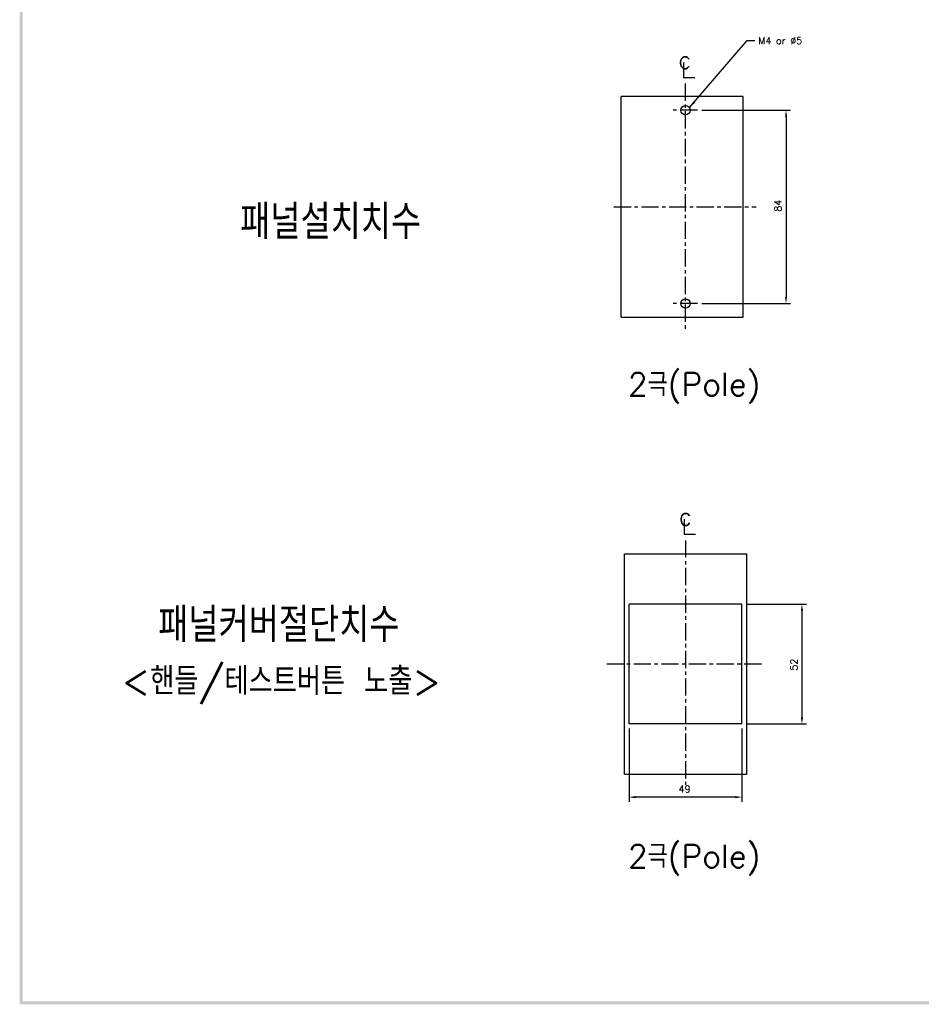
# Model space of a CAD drawing. Extents: x 2148 to 6475, y -907 to 1504.
# Tile 1 of 44: x 4111 to 4503, y 753 to 1181. Entities that reach past the tile are written whole.
import ezdxf

# ---------------------------------------------------------------- set-up
doc = ezdxf.new("R2010")
doc.units = 0
doc.header["$LTSCALE"] = 3
doc.header["$MEASUREMENT"] = 0
doc.linetypes.add('CENTER', pattern=[2, 1.25, -0.25, 0.25, -0.25])
doc.linetypes.add('PHANTOMX2', pattern=[127, 63.5, -12.7, 12.7, -12.7, 12.7, -12.7])
doc.layers.get('Defpoints').update_dxf_attribs({"linetype": 'CONTINUOUS'})
for name, color, linetype in [('cen', 1, 'CENTER'), ('di', 3, 'CONTINUOUS'), ('DIM', 3, 'CONTINUOUS'), ('dwg', 7, 'CONTINUOUS'), ('NOTE', 4, 'CONTINUOUS'), ('ph', 6, 'PHANTOMX2')]:
    doc.layers.add(name, color=color, linetype=linetype)
doc.styles.add('K25', font='TXT', dxfattribs={"width": 0.9, "height": 2.5, "bigfont": 'TBHAN'})
doc.styles.add('KIM', font='ROMANS.shx', dxfattribs={"height": 5, "bigfont": 'GSG1.shx'})
doc.styles.get("Standard").update_dxf_attribs({"font": 'romans.shx', "height": 3, "bigfont": 'ghs.shx'})
doc.dimstyles.get("Standard").update_dxf_attribs({"dimtxt": 0.18, "dimasz": 0.18, "dimexe": 0.18, "dimexo": 0.0625, "dimgap": 0.09, "dimtad": 0, "dimtih": 1, "dimtoh": 1, "dimdec": 4, "dimzin": 0, "dimdsep": 46, "dimtxsty": 'Standard', "dimcen": 0.09, "dimadec": 0, "dimazin": 0, "dimtfac": 1, "dimtdec": 4, "dimtofl": 0, "dimtmove": 0, "dimatfit": 3, "dimfxl": 0, "dimtolj": 1, "dimtzin": 0, "dimarcsym": 0})
doc.dimstyles.new('STANDARD$0', dxfattribs={"dimtxt": 5, "dimasz": 5, "dimexe": 1, "dimexo": 2, "dimgap": 2, "dimtad": 1, "dimdec": 4, "dimzin": 12, "dimdsep": 46, "dimtxsty": 'KIM', "dimcen": -1, "dimdle": 0.1, "dimadec": 0, "dimazin": 0, "dimtfac": 1, "dimtdec": 4, "dimtmove": 0, "dimatfit": 3, "dimfxl": 0, "dimtolj": 1, "dimtzin": 0, "dimarcsym": 0})

# ---------------------------------------------------------------- blocks, each defined once
blk = doc.blocks.new('*D155')
at = {"layer": 'Defpoints', "color": 0}
for p in [(4375.7, 875.24), (4424.7, 875.24), (4375.7, 843.43)]:
    blk.add_point(p, dxfattribs=at)
at = {"layer": 'di'}
for p, q in [((4375.7, 873.24), (4375.7, 841.43)), ((4424.7, 873.24), (4424.7, 841.43)), ((4421.9, 843.43), (4378.5, 843.43))]:
    blk.add_line(p, q, dxfattribs=at)
for points in [[(4378.5, 843.89), (4378.5, 842.96), (4375.7, 843.43)], [(4421.9, 843.89), (4421.9, 842.96), (4424.7, 843.43)]]:
    blk.add_solid(points, dxfattribs=at)
at = {"layer": 'di', "insert": (4399.8, 846.93), "char_height": 3, "attachment_point": 5}
blk.add_mtext('\\A1;49', dxfattribs=at)
blk = doc.blocks.new('*D156')
at = {"layer": 'Defpoints', "color": 0}
for p in [(4424.7, 927.24), (4424.7, 875.24), (4450.81, 875.24)]:
    blk.add_point(p, dxfattribs=at)
at = {"layer": 'di'}
for p, q in [((4426.7, 927.24), (4452.81, 927.24)), ((4450.81, 924.44), (4450.81, 878.04)), ((4426.7, 875.24), (4452.81, 875.24))]:
    blk.add_line(p, q, dxfattribs=at)
for points in [[(4450.34, 924.44), (4451.28, 924.44), (4450.81, 927.24)], [(4450.34, 878.04), (4451.28, 878.04), (4450.81, 875.24)]]:
    blk.add_solid(points, dxfattribs=at)
at = {"layer": 'di', "insert": (4447.31, 900.98), "char_height": 3, "attachment_point": 5, "rotation": 90}
blk.add_mtext('\\A1;52', dxfattribs=at)
blk = doc.blocks.new('*D157')
at = {"layer": 'Defpoints', "color": 0}
for p in [(4405.35, 1141.99), (4405.35, 1057.99), (4443.9, 1057.99)]:
    blk.add_point(p, dxfattribs=at)
at = {"layer": 'di'}
for p, q in [((4407.35, 1141.99), (4445.9, 1141.99)), ((4443.9, 1139.19), (4443.9, 1060.79)), ((4407.35, 1057.99), (4445.9, 1057.99))]:
    blk.add_line(p, q, dxfattribs=at)
for points in [[(4443.44, 1139.19), (4444.37, 1139.19), (4443.9, 1141.99)], [(4443.44, 1060.79), (4444.37, 1060.79), (4443.9, 1057.99)]]:
    blk.add_solid(points, dxfattribs=at)
at = {"layer": 'di', "insert": (4440.4, 1100.48), "char_height": 3, "attachment_point": 5, "rotation": 90}
blk.add_mtext('\\A1;84', dxfattribs=at)

msp = doc.modelspace()

# ---------------------------------------------------------------- linework, layer by layer
at = {"layer": 'cen', "ltscale": 2}
for p, q in [((4400.009, 1153.53), (4400.009, 1046.362)), ((4405.351, 1141.99), (4394.71, 1141.99)), ((4369.03, 1099.99), (4430.988, 1099.99)), ((4405.351, 1057.99), (4394.71, 1057.99)), ((4400.202, 955.021), (4400.202, 848.734)), ((4433.2, 901.238), (4366.031, 901.238))]:
    msp.add_line(p, q, dxfattribs=at)
at = {"layer": 'dwg', "color": 7}
for p, q in [((4424.702, 927.238), (4375.702, 927.238)), ((4375.702, 875.238), (4375.702, 927.238)), ((4424.702, 875.238), (4424.702, 927.238)), ((4424.702, 875.238), (4375.702, 875.238))]:
    msp.add_line(p, q, dxfattribs=at)
at = {"layer": 'dwg'}
for centre in [(4400.202, 1141.99), (4400.202, 1057.99)]:
    msp.add_circle(centre, 2, dxfattribs=at)
for points in [[(4110.802, 753.368), (4112.102, 754.018), (4110.802, 1499.568), (4112.102, 1498.268)], [(5171.602, 753.368), (5170.302, 754.668), (4110.802, 753.368), (4112.102, 754.668)]]:
    msp.add_trace(points, dxfattribs=at)
at = {"layer": 'NOTE'}
for p, q in [((4399.37, 1162.746), (4399.37, 1156.226)), ((4399.37, 1156.226), (4404.326, 1156.226)), ((4399.563, 964.237), (4399.563, 957.717)), ((4399.563, 957.717), (4404.519, 957.717))]:
    msp.add_line(p, q, dxfattribs=at)
at = {"layer": 'ph'}
for p, q in [((4425.202, 1147.99), (4372.202, 1147.99)), ((4372.202, 1051.99), (4372.202, 1147.99)), ((4425.202, 1051.99), (4425.202, 1147.99)), ((4372.202, 1051.99), (4425.202, 1051.99))]:
    msp.add_line(p, q, dxfattribs=at)
msp.add_lwpolyline([(4426.702, 853.238), (4373.702, 853.238), (4373.702, 949.238), (4426.702, 949.238)], close=True, dxfattribs=at)

# ---------------------------------------------------------------- texts
at = {"layer": 'di', "attachment_point": 1}
for s, insert, char_height, width in [('{\\Fromans,hgs|c129;패널설치치수}', (4206.63, 1100.943), 15, 135.45529), ('{\\Fromans,hgs|c129;2극(Pole)}', (4375.168, 1027.828), 10, 116.39597), ('{\\Fromans,hgs|c129;패널커버절단치수}', (4171.018, 925.759), 15, 177.9211), ('{\\Fromans,hgs|c129;2극(Pole)}', (4375.168, 822.728), 10, 116.39597)]:
    msp.add_mtext(s, dxfattribs=dict(at, insert=insert, char_height=char_height, width=width))
at = {"layer": 'DIM', "insert": (4431.866, 1173.733), "char_height": 3, "attachment_point": 1}
msp.add_mtext('M4 or %%C5', dxfattribs=at)
at = {"layer": 'DIM', "insert": (4155.193, 899.856), "char_height": 12, "width": 207.68749, "attachment_point": 1}
msp.add_mtext('\\pt156;{\\Fromans,hgs|c129;<핸들/테스트버튼 노출>}', dxfattribs=at)
at = {"layer": 'NOTE', "style": 'K25', "width": 0.9}
for p in [(4397.154, 1159.976), (4397.347, 961.467)]:
    msp.add_text('c', height=7.925, dxfattribs=at).set_placement(p)

# ---------------------------------------------------------------- dimensions: what is measured, and where the dimension line sits
at = {"layer": 'di'}
for base, p1, p2, picture, middle in [((4443.903, 1057.99), (4405.351, 1141.99), (4405.351, 1057.99), '*D157', (4443.903, 1100.482)), ((4450.809, 875.238), (4424.702, 927.238), (4424.702, 875.238), '*D156', (4450.809, 900.982))]:
    dim = msp.add_linear_dim(base=base, p1=p1, p2=p2, angle=90, dimstyle='STANDARD$0', override={"dimtxt": 3, "dimasz": 2.8, "dimexe": 2, "dimdec": 2, "dimzin": 8, "dimtxsty": 'Standard', "dimcen": 0, "dimclrd": 256, "dimclre": 256, "dimclrt": 256, "dimadec": 2, "dimazin": 2, "dimtfac": 0.6, "dimtdec": 2, "dimtzin": 8, "dimlwd": 65535, "dimlwe": 65535, "dimarcsym": 1}, dxfattribs=at)
    dim.commit()
    dim.dimension.update_dxf_attribs({"geometry": picture, "text_midpoint": middle, "dimtype": 160})
dim = msp.add_linear_dim(base=(4375.702, 843.426), p1=(4424.702, 875.238), p2=(4375.702, 875.238), dimstyle='STANDARD$0', override={"dimtxt": 3, "dimasz": 2.8, "dimexe": 2, "dimdec": 2, "dimzin": 8, "dimtxsty": 'Standard', "dimcen": 0, "dimclrd": 256, "dimclre": 256, "dimclrt": 256, "dimadec": 2, "dimazin": 2, "dimtfac": 0.6, "dimtdec": 2, "dimtzin": 8, "dimlwd": 65535, "dimlwe": 65535, "dimarcsym": 1}, dxfattribs=at)
dim.commit()
dim.dimension.update_dxf_attribs({"geometry": '*D155', "text_midpoint": (4399.797, 843.426), "dimtype": 160})

# ---------------------------------------------------------------- leaders
at = {"layer": 'DIM', "annotation_type": 0, "has_hookline": 1, "hookline_direction": 0, "text_width": 21.429}
msp.add_leader([(4402.047, 1143.278), (4427.066, 1172.233), (4430.266, 1172.233)], dimstyle='Standard', override={"dimscale": 1.6, "dimtxt": 2, "dimasz": 2, "dimexe": 1, "dimexo": 1, "dimgap": 1, "dimtad": 0, "dimtih": 0, "dimtoh": 0, "dimdec": 1, "dimzin": 8, "dimcen": 0, "dimadec": 2, "dimazin": 2, "dimtm": 0.1, "dimtfac": 0.6, "dimtdec": 1, "dimtofl": 1}, dxfattribs=at)

doc.saveas('drawing.dxf')
